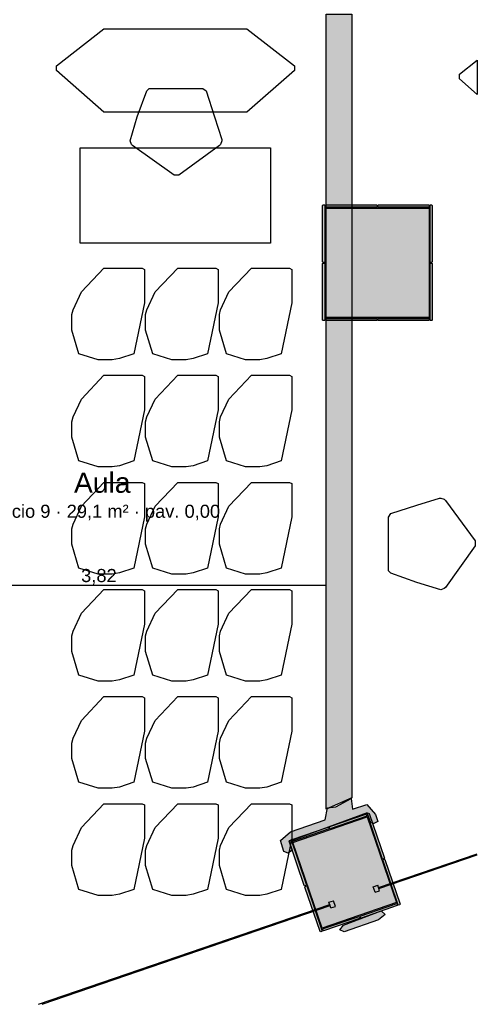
# Model space of a CAD drawing. Header units: millimetres. Extents: x -18533 to 137888, y -83624 to 7711.
# Tile 14 of 38: x 4503 to 8350, y -7025 to 1248. Entities that reach past the tile are written whole.
import ezdxf
from ezdxf.enums import TextEntityAlignment as Align

# ---------------------------------------------------------------- set-up
doc = ezdxf.new("R2010")
doc.units = ezdxf.units.MM
for name, color, linetype in [('A-ARREDI', 9, 'Continuous'), ('A-MISURE', 40, 'Continuous'), ('A-MURI-ESISTENTI', 7, 'Continuous'), ('A-MURI-NUOVI', 40, 'Continuous'), ('A-PILASTRI', 8, 'Continuous'), ('A-TESTI', 7, 'Continuous'), ('A-VETRINE', 4, 'Continuous')]:
    doc.layers.add(name, color=color, linetype=linetype)
doc.styles.add('VISIO', font='arial.ttf')

msp = doc.modelspace()

# ---------------------------------------------------------------- hatches: boundary and pattern name
at = {"layer": 'A-MURI-ESISTENTI'}
for points in [[(6725, -5740), (6695, -5650), (6780, -5575), (7070, -5475), (7090, -5375), (7160, -5365), (7290, -5295), (7300, -5385), (7420, -5345), (7495, -5430), (7515, -5490), (7480, -5505), (7455, -5500), (7424, -5415), (6768, -5656), (6795, -5730), (6760, -5755), (6725, -5740)], [(7195, -6400), (7225, -6359), (7542, -6240), (7575, -6270), (7520, -6315), (7230, -6415), (7195, -6400)]]:
    msp.add_hatch(color=7, dxfattribs=at).paths.add_polyline_path(points)
at = {"layer": 'A-MURI-NUOVI'}
msp.add_hatch(color=40, dxfattribs=at).paths.add_polyline_path([(7080, -5385), (7080, 1295), (7295, 1295), (7295, -5290), (7080, -5385)])
at = {"layer": 'A-PILASTRI'}
for points in [[(7067, -792), (7053, -792), (7049, -788), (7049, -313), (7053, -309), (7067, -309), (7067, -792)], [(7075, -327), (7075, -313), (7079, -309), (7503, -309), (7507, -313), (7507, -327), (7075, -327)], [(7513, -327), (7513, -313), (7517, -309), (7941, -309), (7945, -313), (7945, -327), (7513, -327)], [(7953, -309), (7967, -309), (7971, -313), (7971, -788), (7967, -792), (7953, -792), (7953, -309)], [(7945, -1255), (7075, -1255), (7075, -335), (7945, -335), (7945, -1255)], [(7067, -1281), (7053, -1281), (7049, -1277), (7049, -802), (7053, -798), (7067, -798), (7067, -1281)], [(7953, -798), (7967, -798), (7971, -802), (7971, -1277), (7967, -1281), (7953, -1281), (7953, -798)], [(7507, -1263), (7507, -1277), (7503, -1281), (7079, -1281), (7075, -1277), (7075, -1263), (7507, -1263)], [(7945, -1263), (7945, -1277), (7941, -1281), (7517, -1281), (7513, -1277), (7513, -1263), (7945, -1263)], [(6800, -5665), (7424, -5451), (7670, -6170), (7046, -6384), (6800, -5665)], [(7112, -5550), (7107, -5536), (7110, -5531), (7412, -5428), (7417, -5430), (7421, -5444), (7112, -5550)], [(7423, -5424), (7436, -5420), (7441, -5422), (7569, -5796), (7567, -5801), (7554, -5805), (7423, -5424)], [(6797, -5658), (6792, -5644), (6795, -5639), (7097, -5536), (7102, -5538), (7106, -5552), (6797, -5658)], [(6914, -6024), (6901, -6029), (6896, -6026), (6768, -5653), (6770, -5648), (6784, -5643), (6914, -6024)], [(7556, -5811), (7569, -5806), (7574, -5809), (7702, -6183), (7700, -6188), (7686, -6192), (7556, -5811)], [(7047, -6411), (7034, -6416), (7028, -6413), (6900, -6040), (6903, -6035), (6916, -6030), (7047, -6411)], [(7673, -6178), (7677, -6191), (7675, -6196), (7373, -6300), (7368, -6297), (7364, -6284), (7673, -6178)], [(7358, -6286), (7362, -6299), (7360, -6304), (7058, -6408), (7053, -6405), (7049, -6392), (7358, -6286)]]:
    msp.add_hatch(color=8, dxfattribs=at).paths.add_polyline_path(points)

# ---------------------------------------------------------------- linework, layer by layer
at = {"layer": 'A-ARREDI'}
for points in [[(6812, 860), (6812, 820), (6412, 470), (5212, 470), (4812, 820), (4812, 860), (5212, 1170), (6412, 1170), (6812, 860)], [(6812, 860), (6812, 820), (6412, 470), (5212, 470), (4812, 820), (4812, 860), (5212, 1170), (6412, 1170), (6812, 860)], [(8200, 750), (8200, 790), (8350, 906.2), (8350, 618.8), (8200, 750)], [(8200, 750), (8200, 790), (8350, 906.2), (8350, 618.8), (8200, 750)], [(6072, 650), (6142, 430), (6202, 240), (6202, 230), (6192, 200), (6182, 190), (5842, -60), (5802, -60), (5452, 190), (5442, 200), (5432, 230), (5492, 430), (5572, 650), (5592, 670), (6042, 670), (6072, 650)], [(6072, 650), (6142, 430), (6202, 240), (6202, 230), (6192, 200), (6182, 190), (5842, -60), (5802, -60), (5452, 190), (5442, 200), (5432, 230), (5492, 430), (5572, 650), (5592, 670), (6042, 670), (6072, 650)], [(6612, -630), (5012, -630), (5012, 170), (6612, 170), (6612, -630)], [(6612, -630), (5012, -630), (5012, 170), (6612, 170), (6612, -630)], [(5002, -1560), (4942, -1360), (4942, -1230), (4952, -1190), (5022, -1040), (5212, -840), (5532, -840), (5552, -850), (5552, -1130), (5462, -1560), (5342, -1600), (5282, -1610), (5162, -1610), (5002, -1560)], [(5002, -1560), (4942, -1360), (4942, -1230), (4952, -1190), (5022, -1040), (5212, -840), (5532, -840), (5552, -850), (5552, -1130), (5462, -1560), (5342, -1600), (5282, -1610), (5162, -1610), (5002, -1560)], [(5622, -1560), (5562, -1360), (5562, -1230), (5572, -1190), (5642, -1040), (5832, -840), (6152, -840), (6172, -850), (6172, -1130), (6082, -1560), (5962, -1600), (5902, -1610), (5782, -1610), (5622, -1560)], [(5622, -1560), (5562, -1360), (5562, -1230), (5572, -1190), (5642, -1040), (5832, -840), (6152, -840), (6172, -850), (6172, -1130), (6082, -1560), (5962, -1600), (5902, -1610), (5782, -1610), (5622, -1560)], [(6242, -1560), (6182, -1360), (6182, -1230), (6192, -1190), (6262, -1040), (6452, -840), (6772, -840), (6792, -850), (6792, -1130), (6702, -1560), (6582, -1600), (6522, -1610), (6402, -1610), (6242, -1560)], [(6242, -1560), (6182, -1360), (6182, -1230), (6192, -1190), (6262, -1040), (6452, -840), (6772, -840), (6792, -850), (6792, -1130), (6702, -1560), (6582, -1600), (6522, -1610), (6402, -1610), (6242, -1560)], [(5002, -2460), (4942, -2260), (4942, -2130), (4952, -2090), (5022, -1940), (5212, -1740), (5532, -1740), (5552, -1750), (5552, -2030), (5462, -2460), (5342, -2500), (5282, -2510), (5162, -2510), (5002, -2460)], [(5002, -2460), (4942, -2260), (4942, -2130), (4952, -2090), (5022, -1940), (5212, -1740), (5532, -1740), (5552, -1750), (5552, -2030), (5462, -2460), (5342, -2500), (5282, -2510), (5162, -2510), (5002, -2460)], [(5622, -2460), (5562, -2260), (5562, -2130), (5572, -2090), (5642, -1940), (5832, -1740), (6152, -1740), (6172, -1750), (6172, -2030), (6082, -2460), (5962, -2500), (5902, -2510), (5782, -2510), (5622, -2460)], [(5622, -2460), (5562, -2260), (5562, -2130), (5572, -2090), (5642, -1940), (5832, -1740), (6152, -1740), (6172, -1750), (6172, -2030), (6082, -2460), (5962, -2500), (5902, -2510), (5782, -2510), (5622, -2460)], [(6242, -2460), (6182, -2260), (6182, -2130), (6192, -2090), (6262, -1940), (6452, -1740), (6772, -1740), (6792, -1750), (6792, -2030), (6702, -2460), (6582, -2500), (6522, -2510), (6402, -2510), (6242, -2460)], [(6242, -2460), (6182, -2260), (6182, -2130), (6192, -2090), (6262, -1940), (6452, -1740), (6772, -1740), (6792, -1750), (6792, -2030), (6702, -2460), (6582, -2500), (6522, -2510), (6402, -2510), (6242, -2460)], [(5002, -3360), (4942, -3160), (4942, -3030), (4952, -2990), (5022, -2840), (5212, -2640), (5532, -2640), (5552, -2650), (5552, -2930), (5462, -3360), (5342, -3400), (5282, -3410), (5162, -3410), (5002, -3360)], [(5002, -3360), (4942, -3160), (4942, -3030), (4952, -2990), (5022, -2840), (5212, -2640), (5532, -2640), (5552, -2650), (5552, -2930), (5462, -3360), (5342, -3400), (5282, -3410), (5162, -3410), (5002, -3360)], [(5622, -3360), (5562, -3160), (5562, -3030), (5572, -2990), (5642, -2840), (5832, -2640), (6152, -2640), (6172, -2650), (6172, -2930), (6082, -3360), (5962, -3400), (5902, -3410), (5782, -3410), (5622, -3360)], [(5622, -3360), (5562, -3160), (5562, -3030), (5572, -2990), (5642, -2840), (5832, -2640), (6152, -2640), (6172, -2650), (6172, -2930), (6082, -3360), (5962, -3400), (5902, -3410), (5782, -3410), (5622, -3360)], [(6242, -3360), (6182, -3160), (6182, -3030), (6192, -2990), (6262, -2840), (6452, -2640), (6772, -2640), (6792, -2650), (6792, -2930), (6702, -3360), (6582, -3400), (6522, -3410), (6402, -3410), (6242, -3360)], [(6242, -3360), (6182, -3160), (6182, -3030), (6192, -2990), (6262, -2840), (6452, -2640), (6772, -2640), (6792, -2650), (6792, -2930), (6702, -3360), (6582, -3400), (6522, -3410), (6402, -3410), (6242, -3360)], [(7622.6, -2901.7), (7842.6, -2831.7), (8032.6, -2771.7), (8042.6, -2771.7), (8072.6, -2781.7), (8082.6, -2791.7), (8332.6, -3131.7), (8332.6, -3171.7), (8082.6, -3521.7), (8072.6, -3531.7), (8042.6, -3541.7), (7842.6, -3481.7), (7622.6, -3401.7), (7602.6, -3381.7), (7602.6, -2931.7), (7622.6, -2901.7)], [(7622.6, -2901.7), (7842.6, -2831.7), (8032.6, -2771.7), (8042.6, -2771.7), (8072.6, -2781.7), (8082.6, -2791.7), (8332.6, -3131.7), (8332.6, -3171.7), (8082.6, -3521.7), (8072.6, -3531.7), (8042.6, -3541.7), (7842.6, -3481.7), (7622.6, -3401.7), (7602.6, -3381.7), (7602.6, -2931.7), (7622.6, -2901.7)], [(5002, -4260), (4942, -4060), (4942, -3930), (4952, -3890), (5022, -3740), (5212, -3540), (5532, -3540), (5552, -3550), (5552, -3830), (5462, -4260), (5342, -4300), (5282, -4310), (5162, -4310), (5002, -4260)], [(5002, -4260), (4942, -4060), (4942, -3930), (4952, -3890), (5022, -3740), (5212, -3540), (5532, -3540), (5552, -3550), (5552, -3830), (5462, -4260), (5342, -4300), (5282, -4310), (5162, -4310), (5002, -4260)], [(5622, -4260), (5562, -4060), (5562, -3930), (5572, -3890), (5642, -3740), (5832, -3540), (6152, -3540), (6172, -3550), (6172, -3830), (6082, -4260), (5962, -4300), (5902, -4310), (5782, -4310), (5622, -4260)], [(5622, -4260), (5562, -4060), (5562, -3930), (5572, -3890), (5642, -3740), (5832, -3540), (6152, -3540), (6172, -3550), (6172, -3830), (6082, -4260), (5962, -4300), (5902, -4310), (5782, -4310), (5622, -4260)], [(6242, -4260), (6182, -4060), (6182, -3930), (6192, -3890), (6262, -3740), (6452, -3540), (6772, -3540), (6792, -3550), (6792, -3830), (6702, -4260), (6582, -4300), (6522, -4310), (6402, -4310), (6242, -4260)], [(6242, -4260), (6182, -4060), (6182, -3930), (6192, -3890), (6262, -3740), (6452, -3540), (6772, -3540), (6792, -3550), (6792, -3830), (6702, -4260), (6582, -4300), (6522, -4310), (6402, -4310), (6242, -4260)], [(5002, -5160), (4942, -4960), (4942, -4830), (4952, -4790), (5022, -4640), (5212, -4440), (5532, -4440), (5552, -4450), (5552, -4730), (5462, -5160), (5342, -5200), (5282, -5210), (5162, -5210), (5002, -5160)], [(5002, -5160), (4942, -4960), (4942, -4830), (4952, -4790), (5022, -4640), (5212, -4440), (5532, -4440), (5552, -4450), (5552, -4730), (5462, -5160), (5342, -5200), (5282, -5210), (5162, -5210), (5002, -5160)], [(5622, -5160), (5562, -4960), (5562, -4830), (5572, -4790), (5642, -4640), (5832, -4440), (6152, -4440), (6172, -4450), (6172, -4730), (6082, -5160), (5962, -5200), (5902, -5210), (5782, -5210), (5622, -5160)], [(5622, -5160), (5562, -4960), (5562, -4830), (5572, -4790), (5642, -4640), (5832, -4440), (6152, -4440), (6172, -4450), (6172, -4730), (6082, -5160), (5962, -5200), (5902, -5210), (5782, -5210), (5622, -5160)], [(6242, -5160), (6182, -4960), (6182, -4830), (6192, -4790), (6262, -4640), (6452, -4440), (6772, -4440), (6792, -4450), (6792, -4730), (6702, -5160), (6582, -5200), (6522, -5210), (6402, -5210), (6242, -5160)], [(6242, -5160), (6182, -4960), (6182, -4830), (6192, -4790), (6262, -4640), (6452, -4440), (6772, -4440), (6792, -4450), (6792, -4730), (6702, -5160), (6582, -5200), (6522, -5210), (6402, -5210), (6242, -5160)], [(5002, -6060), (4942, -5860), (4942, -5730), (4952, -5690), (5022, -5540), (5212, -5340), (5532, -5340), (5552, -5350), (5552, -5630), (5462, -6060), (5342, -6100), (5282, -6110), (5162, -6110), (5002, -6060)], [(5002, -6060), (4942, -5860), (4942, -5730), (4952, -5690), (5022, -5540), (5212, -5340), (5532, -5340), (5552, -5350), (5552, -5630), (5462, -6060), (5342, -6100), (5282, -6110), (5162, -6110), (5002, -6060)], [(5622, -6060), (5562, -5860), (5562, -5730), (5572, -5690), (5642, -5540), (5832, -5340), (6152, -5340), (6172, -5350), (6172, -5630), (6082, -6060), (5962, -6100), (5902, -6110), (5782, -6110), (5622, -6060)], [(5622, -6060), (5562, -5860), (5562, -5730), (5572, -5690), (5642, -5540), (5832, -5340), (6152, -5340), (6172, -5350), (6172, -5630), (6082, -6060), (5962, -6100), (5902, -6110), (5782, -6110), (5622, -6060)], [(6242, -6060), (6182, -5860), (6182, -5730), (6192, -5690), (6262, -5540), (6452, -5340), (6772, -5340), (6792, -5350), (6792, -5630), (6702, -6060), (6582, -6100), (6522, -6110), (6402, -6110), (6242, -6060)], [(6242, -6060), (6182, -5860), (6182, -5730), (6192, -5690), (6262, -5540), (6452, -5340), (6772, -5340), (6792, -5350), (6792, -5630), (6702, -6060), (6582, -6100), (6522, -6110), (6402, -6110), (6242, -6060)]]:
    msp.add_lwpolyline(points, close=True, dxfattribs=at)
at = {"layer": 'A-MISURE'}
msp.add_line((3259.8, -3502.5), (7079, -3502.5), dxfattribs=at)
at = {"layer": 'A-MURI-ESISTENTI'}
for points in [[(6725, -5740), (6695, -5650), (6780, -5575), (7070, -5475), (7090, -5375), (7160, -5365), (7290, -5295), (7300, -5385), (7420, -5345), (7495, -5430), (7515, -5490), (7480, -5505), (7455, -5500), (7424, -5415), (6768, -5656), (6795, -5730), (6760, -5755), (6725, -5740)], [(7195, -6400), (7225, -6359), (7542, -6240), (7575, -6270), (7520, -6315), (7230, -6415), (7195, -6400)]]:
    msp.add_lwpolyline(points, close=True, dxfattribs=at)
at = {"layer": 'A-MURI-NUOVI'}
msp.add_lwpolyline([(7080, -5385), (7080, 1295), (7295, 1295), (7295, -5290), (7080, -5385)], close=True, dxfattribs=at)
at = {"layer": 'A-PILASTRI'}
for points in [[(7067, -792), (7053, -792), (7049, -788), (7049, -313), (7053, -309), (7067, -309), (7067, -792)], [(7075, -327), (7075, -313), (7079, -309), (7503, -309), (7507, -313), (7507, -327), (7075, -327)], [(7513, -327), (7513, -313), (7517, -309), (7941, -309), (7945, -313), (7945, -327), (7513, -327)], [(7953, -309), (7967, -309), (7971, -313), (7971, -788), (7967, -792), (7953, -792), (7953, -309)], [(7945, -1255), (7075, -1255), (7075, -335), (7945, -335), (7945, -1255)], [(7067, -1281), (7053, -1281), (7049, -1277), (7049, -802), (7053, -798), (7067, -798), (7067, -1281)], [(7953, -798), (7967, -798), (7971, -802), (7971, -1277), (7967, -1281), (7953, -1281), (7953, -798)], [(7507, -1263), (7507, -1277), (7503, -1281), (7079, -1281), (7075, -1277), (7075, -1263), (7507, -1263)], [(7945, -1263), (7945, -1277), (7941, -1281), (7517, -1281), (7513, -1277), (7513, -1263), (7945, -1263)], [(6800, -5665), (7424, -5451), (7670, -6170), (7046, -6384), (6800, -5665)], [(7112, -5550), (7107, -5536), (7110, -5531), (7412, -5428), (7417, -5430), (7421, -5444), (7112, -5550)], [(7423, -5424), (7436, -5420), (7441, -5422), (7569, -5796), (7567, -5801), (7554, -5805), (7423, -5424)], [(6797, -5658), (6792, -5644), (6795, -5639), (7097, -5536), (7102, -5538), (7106, -5552), (6797, -5658)], [(6914, -6024), (6901, -6029), (6896, -6026), (6768, -5653), (6770, -5648), (6784, -5643), (6914, -6024)], [(7556, -5811), (7569, -5806), (7574, -5809), (7702, -6183), (7700, -6188), (7686, -6192), (7556, -5811)], [(7047, -6411), (7034, -6416), (7028, -6413), (6900, -6040), (6903, -6035), (6916, -6030), (7047, -6411)], [(7673, -6178), (7677, -6191), (7675, -6196), (7373, -6300), (7368, -6297), (7364, -6284), (7673, -6178)], [(7358, -6286), (7362, -6299), (7360, -6304), (7058, -6408), (7053, -6405), (7049, -6392), (7358, -6286)]]:
    msp.add_lwpolyline(points, close=True, dxfattribs=at)
at = {"layer": 'A-VETRINE'}
for p, q in [((7519.2, -6042.9), (8350, -5759.5)), ((7522.4, -6052.4), (8350, -5770.1)), ((7474.9, -6036.9), (7512.7, -6024)), ((7491, -6084.2), (7474.9, -6036.9)), ((7528.9, -6071.3), (7512.7, -6024)), ((7491, -6084.2), (7528.9, -6071.3)), ((7522.4, -6052.4), (7519.2, -6042.9)), ((4662.6, -7025), (7109.6, -6186.7)), ((4693.5, -7025), (7112.8, -6196.2)), ((7103.1, -6167.8), (7140.9, -6154.8)), ((7119.3, -6215.1), (7103.1, -6167.8)), ((7112.8, -6196.2), (7109.6, -6186.7)), ((7119.3, -6215.1), (7157.1, -6202.1)), ((7157.1, -6202.1), (7140.9, -6154.8))]:
    msp.add_line(p, q, dxfattribs=at)

# ---------------------------------------------------------------- texts
at = {"layer": 'A-MISURE', "style": 'VISIO'}
msp.add_text('3,82', height=110, dxfattribs=at).set_placement((5169.4, -3422.5), align=Align.MIDDLE_CENTER)
at = {"layer": 'A-TESTI', "style": 'VISIO'}
for s, height, p in [('Aula', 170, (5197.5, -2642.5)), ('Ufficio 9 · 29,1 m² · pav. 0,00', 110, (5197.5, -2882.5))]:
    msp.add_text(s, height=height, dxfattribs=at).set_placement(p, align=Align.MIDDLE_CENTER)

doc.saveas('drawing.dxf')
